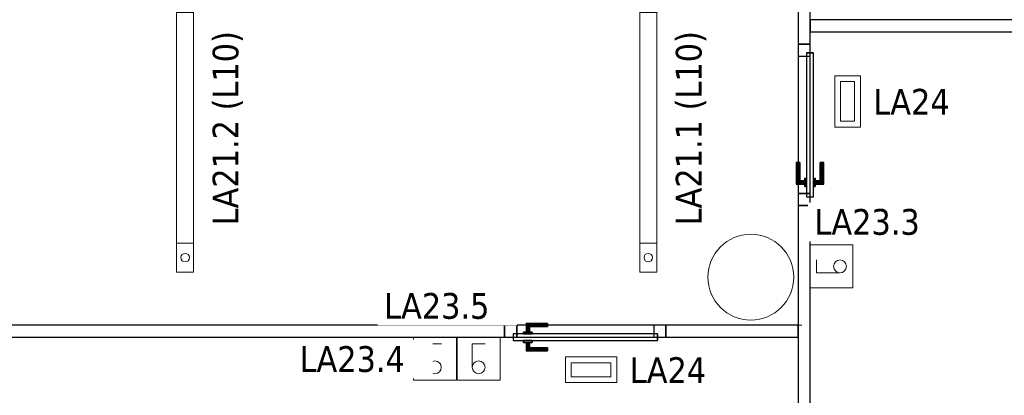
# Model space of a CAD drawing. Header units: metres. Extents: x 391.1 to 427.5, y 12.8 to 28.4.
# Tile 218 of 218: x 411.9 to 417.6, y 17.1 to 19.3. Entities that reach past the tile are written whole.
import ezdxf

# ---------------------------------------------------------------- set-up
doc = ezdxf.new("R2010")
doc.units = ezdxf.units.M
doc.layers.add('01_CARPINTERIA', color=5, linetype='Continuous', lineweight=25, true_color=0x0000ff)
for name, color, linetype, lineweight in [('A-COLS-____-MCUT', 7, 'Continuous', 18), ('A-COLS-____-OTLN', 7, 'Continuous', 18), ('A-DETL-GENF-OTLN', 7, 'Continuous', 18), ('A-GENM-____-OTLN', 7, 'Continuous', 18), ('A-WALL-____-MCUT', 7, 'Continuous', 25), ('A-WALL-____-OTLN', 7, 'Continuous', 25), ('E-ELEC-FIXT-IDEN', 7, 'Continuous', 30), ('E-LITE-____-IDEN', 7, 'Continuous', 30), ('E-LITE-EQPM-IDEN', 7, 'Continuous', 30)]:
    doc.layers.add(name, color=color, linetype=linetype, lineweight=lineweight)
doc.styles.add('Tahoma_4', font='tahoma.ttf', dxfattribs={"height": 0.15})

# ---------------------------------------------------------------- blocks, each defined once
blk = doc.blocks.new('Family - LONDR55-XX_ZZ-ARQ-CAA-M3D-Londres55-152172-03_ENLLUMENAT_P0A')
at = {"layer": '01_CARPINTERIA', "color": 161, "true_color": 0xaaaaff}
for p, q in [((0.69, 0.1487), (0.69, 0.15)), ((0.69, 0.15), (0.69, 0.1487)), ((0.815, 0.15), (0.69, 0.15)), ((0.69, 0.145), (0.69, 0.1487)), ((0.69, 0.1487), (0.69, 0.145)), ((0.8137, 0.1487), (0.69, 0.1487)), ((0.8137, 0.1487), (0.69, 0.1487)), ((0.69, 0.14), (0.69, 0.145)), ((0.69, 0.145), (0.69, 0.14)), ((0.81, 0.145), (0.69, 0.145)), ((0.81, 0.145), (0.69, 0.145)), ((0.69, 0.135), (0.69, 0.14)), ((0.69, 0.14), (0.69, 0.135)), ((0.69, 0.14), (0.805, 0.14)), ((0.805, 0.14), (0.69, 0.14)), ((0.69, 0.135), (0.69, 0.1313)), ((0.69, 0.1313), (0.69, 0.135)), ((0.8, 0.135), (0.69, 0.135)), ((0.8, 0.135), (0.69, 0.135)), ((0.69, 0.1313), (0.69, 0.13)), ((0.69, 0.13), (0.69, 0.1313)), ((0.7963, 0.1313), (0.69, 0.1313)), ((0.7963, 0.1313), (0.69, 0.1313)), ((0.795, 0.13), (0.69, 0.13)), ((0.795, 0.13), (0.7963, 0.1313)), ((0.7963, 0.1313), (0.795, 0.13)), ((0.795, 0.1), (0.795, 0.13)), ((0.7963, 0.1313), (0.8, 0.135)), ((0.8, 0.135), (0.7963, 0.1313)), ((0.7963, 0.1), (0.7963, 0.1313)), ((0.7963, 0.1), (0.7963, 0.1313)), ((0.8, 0.135), (0.805, 0.14)), ((0.805, 0.14), (0.8, 0.135)), ((0.8, 0.1), (0.8, 0.135)), ((0.8, 0.1), (0.8, 0.135)), ((0.81, 0.145), (0.805, 0.14)), ((0.805, 0.14), (0.81, 0.145)), ((0.805, 0.14), (0.805, 0.1)), ((0.805, 0.1), (0.805, 0.14)), ((0.8137, 0.1487), (0.81, 0.145)), ((0.81, 0.145), (0.8137, 0.1487)), ((0.81, 0.1), (0.81, 0.145)), ((0.81, 0.1), (0.81, 0.145)), ((0.815, 0.15), (0.8137, 0.1487)), ((0.8137, 0.1487), (0.815, 0.15)), ((0.8137, 0.1), (0.8137, 0.1487)), ((0.8137, 0.1), (0.8137, 0.1487)), ((0.815, 0.1), (0.815, 0.15)), ((0.07, 0.07), (0, 0.07)), ((0, 0.07), (0, 0)), ((0.07, 0.07), (0, 0.07)), ((0, 0), (0, 0.07)), ((0.89, 0.09), (0.05, 0.09)), ((0.05, 0.09), (0.05, 0.05)), ((0.89, 0.09), (0.05, 0.09)), ((0.05, 0.05), (0.05, 0.09)), ((0.07, 0), (0.07, 0.07)), ((0.07, 0), (0.07, 0.07)), ((0.83, 0.1), (0.78, 0.1)), ((0.78, 0.1), (0.83, 0.1)), ((0.78, 0.09), (0.78, 0.1)), ((0.78, 0.09), (0.78, 0.1)), ((0.83, 0.09), (0.78, 0.09)), ((0.78, 0.09), (0.83, 0.09)), ((0.7963, 0.1), (0.795, 0.1)), ((0.795, 0.1), (0.7963, 0.1)), ((0.8, 0.1), (0.7963, 0.1)), ((0.7963, 0.1), (0.8, 0.1)), ((0.805, 0.1), (0.8, 0.1)), ((0.8, 0.1), (0.805, 0.1)), ((0.81, 0.1), (0.805, 0.1)), ((0.805, 0.1), (0.81, 0.1)), ((0.81, 0.1), (0.8137, 0.1)), ((0.8137, 0.1), (0.81, 0.1)), ((0.8137, 0.1), (0.815, 0.1)), ((0.815, 0.1), (0.8137, 0.1)), ((0.83, 0.09), (0.83, 0.1)), ((0.83, 0.1), (0.83, 0.09)), ((0.94, 0.07), (0.87, 0.07)), ((0.87, 0.07), (0.87, 0)), ((0.94, 0.07), (0.87, 0.07)), ((0.87, 0), (0.87, 0.07)), ((0.89, 0.05), (0.89, 0.09)), ((0.89, 0.05), (0.89, 0.09)), ((0.94, 0), (0.94, 0.07)), ((0.94, 0), (0.94, 0.07)), ((0, 0), (0.07, 0)), ((0, 0), (0.07, 0)), ((0.05, 0.05), (0.89, 0.05)), ((0.05, 0.05), (0.89, 0.05)), ((0.69, 0.0087), (0.69, 0.01)), ((0.69, 0.01), (0.69, 0.0087)), ((0.69, 0.01), (0.795, 0.01)), ((0.69, 0.005), (0.69, 0.0087)), ((0.69, 0.0087), (0.69, 0.005)), ((0.69, 0.0087), (0.7963, 0.0087)), ((0.69, 0.0087), (0.7963, 0.0087)), ((0.69, 0), (0.69, 0.005)), ((0.69, 0.005), (0.69, 0)), ((0.69, 0.005), (0.8, 0.005)), ((0.69, 0.005), (0.8, 0.005)), ((0.69, -0.005), (0.69, 0)), ((0.805, 0), (0.69, 0)), ((0.69, 0), (0.805, 0)), ((0.78, 0.05), (0.83, 0.05)), ((0.83, 0.05), (0.78, 0.05)), ((0.78, 0.04), (0.78, 0.05)), ((0.78, 0.04), (0.78, 0.05)), ((0.78, 0.04), (0.83, 0.04)), ((0.83, 0.04), (0.78, 0.04)), ((0.7963, 0.04), (0.795, 0.04)), ((0.795, 0.04), (0.7963, 0.04)), ((0.795, 0.01), (0.795, 0.04)), ((0.7963, 0.0087), (0.795, 0.01)), ((0.795, 0.01), (0.7963, 0.0087)), ((0.8, 0.04), (0.7963, 0.04)), ((0.7963, 0.04), (0.8, 0.04)), ((0.7963, 0.0087), (0.7963, 0.04)), ((0.7963, 0.0087), (0.7963, 0.04)), ((0.8, 0.005), (0.7963, 0.0087)), ((0.7963, 0.0087), (0.8, 0.005)), ((0.8, 0.04), (0.805, 0.04)), ((0.805, 0.04), (0.8, 0.04)), ((0.8, 0.005), (0.8, 0.04)), ((0.8, 0.005), (0.8, 0.04)), ((0.805, 0), (0.8, 0.005)), ((0.8, 0.005), (0.805, 0)), ((0.805, 0.04), (0.81, 0.04)), ((0.81, 0.04), (0.805, 0.04)), ((0.805, 0.04), (0.805, 0)), ((0.805, 0), (0.805, 0.04)), ((0.805, 0), (0.81, -0.005)), ((0.81, -0.005), (0.805, 0)), ((0.81, 0.04), (0.8137, 0.04)), ((0.8137, 0.04), (0.81, 0.04)), ((0.81, -0.005), (0.81, 0.04)), ((0.81, -0.005), (0.81, 0.04)), ((0.8137, 0.04), (0.815, 0.04)), ((0.815, 0.04), (0.8137, 0.04)), ((0.8137, -0.0087), (0.8137, 0.04)), ((0.8137, -0.0087), (0.8137, 0.04)), ((0.815, -0.01), (0.815, 0.04)), ((0.83, 0.04), (0.83, 0.05)), ((0.83, 0.05), (0.83, 0.04)), ((0.87, 0), (0.94, 0)), ((0.87, 0), (0.94, 0)), ((0.69, 0), (0.69, -0.005)), ((0.69, -0.005), (0.69, -0.0087)), ((0.69, -0.0087), (0.69, -0.005)), ((0.69, -0.005), (0.81, -0.005)), ((0.69, -0.005), (0.81, -0.005)), ((0.69, -0.0087), (0.69, -0.01)), ((0.69, -0.01), (0.69, -0.0087)), ((0.69, -0.0087), (0.8137, -0.0087)), ((0.69, -0.0087), (0.8137, -0.0087)), ((0.69, -0.01), (0.815, -0.01)), ((0.81, -0.005), (0.8137, -0.0087)), ((0.8137, -0.0087), (0.81, -0.005)), ((0.8137, -0.0087), (0.815, -0.01)), ((0.815, -0.01), (0.8137, -0.0087))]:
    blk.add_line(p, q, dxfattribs=at)
blk = doc.blocks.new('Family - Porta PA-152173-03_ENLLUMENAT_P0A')
blk.add_blockref('Family - LONDR55-XX_ZZ-ARQ-CAA-M3D-Londres55-152172-03_ENLLUMENAT_P0A', (0, 0))
blk = doc.blocks.new('Family - Pilar PA-152181-03_ENLLUMENAT_P0A')
at = {"layer": 'A-COLS-____-MCUT', "color": 253, "true_color": 0xaaaaaa}
for start, end in [(360, 180), (180, 360)]:
    blk.add_arc((0.25, 0.25), 0.25, start, end, dxfattribs=at)
at = {"layer": 'A-COLS-____-OTLN', "color": 253, "true_color": 0xaaaaaa}
for start, end in [(360, 180), (180, 360)]:
    blk.add_arc((0.25, 0.25), 0.25, start, end, dxfattribs=at)
blk = doc.blocks.new('Family - Evans PA-152218-03_ENLLUMENAT_P0A')
at = {"layer": 'A-WALL-____-MCUT', "color": 253, "true_color": 0xaaaaaa}
for p, q in [((0.77, 0.07), (0, 0.07)), ((0, 0.07), (0, 0)), ((0.77, 0), (0.77, 0.07)), ((7.2699, 0.07), (1.71, 0.07)), ((1.71, 0.07), (1.71, 0)), ((0, 0), (0.77, 0)), ((1.71, 0), (7.2699, 0))]:
    blk.add_line(p, q, dxfattribs=at)
at = {"layer": 'A-WALL-____-OTLN', "color": 253, "true_color": 0xaaaaaa}
for p, q in [((10.7899, 0.07), (0, 0.07)), ((0, 0.07), (0, 0)), ((0.77, 0), (0.77, 0.07)), ((1.71, 0.07), (0.77, 0.07)), ((1.71, 0), (1.71, 0.07)), ((0, 0), (10.7899, 0)), ((0.77, 0), (1.71, 0))]:
    blk.add_line(p, q, dxfattribs=at)
at = {"layer": 'A-WALL-____-OTLN', "color": 253, "lineweight": 18, "true_color": 0xaaaaaa}
blk.add_line((-0.0226, 0), (10.7899, 0), dxfattribs=at)
blk = doc.blocks.new('Family - Vano de puerta PA-152220-03_ENLLUMENAT_P0A')
at = {"layer": 'A-GENM-____-OTLN', "color": 253, "true_color": 0xaaaaaa}
for p, q in [((415.642, 17.5196), (414.702, 17.5196)), ((414.702, 17.5196), (414.702, 17.4496)), ((414.702, 17.5196), (415.642, 17.5196)), ((414.702, 17.4496), (414.702, 17.5196)), ((415.642, 17.4496), (415.642, 17.5196)), ((415.642, 17.4496), (415.642, 17.5196)), ((414.702, 17.4496), (415.642, 17.4496)), ((415.642, 17.4496), (414.702, 17.4496))]:
    blk.add_line(p, q, dxfattribs=at)
blk = doc.blocks.new('Family - LONDR55-XX_ZZ-ARQ-CAA-M3D-Londres55-152349-03_ENLLUMENAT_P0A')
at = {"layer": '01_CARPINTERIA', "color": 161, "true_color": 0xaaaaff}
for p, q in [((0.69, 0.1487), (0.69, 0.15)), ((0.69, 0.15), (0.69, 0.1487)), ((0.815, 0.15), (0.69, 0.15)), ((0.69, 0.145), (0.69, 0.1487)), ((0.69, 0.1487), (0.69, 0.145)), ((0.8137, 0.1487), (0.69, 0.1487)), ((0.8137, 0.1487), (0.69, 0.1487)), ((0.69, 0.14), (0.69, 0.145)), ((0.69, 0.145), (0.69, 0.14)), ((0.81, 0.145), (0.69, 0.145)), ((0.81, 0.145), (0.69, 0.145)), ((0.69, 0.135), (0.69, 0.14)), ((0.69, 0.14), (0.69, 0.135)), ((0.69, 0.14), (0.805, 0.14)), ((0.805, 0.14), (0.69, 0.14)), ((0.69, 0.135), (0.69, 0.1313)), ((0.69, 0.1313), (0.69, 0.135)), ((0.8, 0.135), (0.69, 0.135)), ((0.8, 0.135), (0.69, 0.135)), ((0.69, 0.1313), (0.69, 0.13)), ((0.69, 0.13), (0.69, 0.1313)), ((0.7963, 0.1313), (0.69, 0.1313)), ((0.7963, 0.1313), (0.69, 0.1313)), ((0.795, 0.13), (0.69, 0.13)), ((0.795, 0.13), (0.7963, 0.1313)), ((0.7963, 0.1313), (0.795, 0.13)), ((0.795, 0.1), (0.795, 0.13)), ((0.7963, 0.1313), (0.8, 0.135)), ((0.8, 0.135), (0.7963, 0.1313)), ((0.7963, 0.1), (0.7963, 0.1313)), ((0.7963, 0.1), (0.7963, 0.1313)), ((0.8, 0.135), (0.805, 0.14)), ((0.805, 0.14), (0.8, 0.135)), ((0.8, 0.1), (0.8, 0.135)), ((0.8, 0.1), (0.8, 0.135)), ((0.81, 0.145), (0.805, 0.14)), ((0.805, 0.14), (0.81, 0.145)), ((0.805, 0.14), (0.805, 0.1)), ((0.805, 0.1), (0.805, 0.14)), ((0.8137, 0.1487), (0.81, 0.145)), ((0.81, 0.145), (0.8137, 0.1487)), ((0.81, 0.1), (0.81, 0.145)), ((0.81, 0.1), (0.81, 0.145)), ((0.815, 0.15), (0.8137, 0.1487)), ((0.8137, 0.1487), (0.815, 0.15)), ((0.8137, 0.1), (0.8137, 0.1487)), ((0.8137, 0.1), (0.8137, 0.1487)), ((0.815, 0.1), (0.815, 0.15)), ((0.07, 0.07), (0, 0.07)), ((0, 0.07), (0, 0)), ((0.07, 0.07), (0, 0.07)), ((0, 0), (0, 0.07)), ((0.89, 0.09), (0.05, 0.09)), ((0.05, 0.09), (0.05, 0.05)), ((0.89, 0.09), (0.05, 0.09)), ((0.05, 0.05), (0.05, 0.09)), ((0.07, 0), (0.07, 0.07)), ((0.07, 0), (0.07, 0.07)), ((0.83, 0.1), (0.78, 0.1)), ((0.78, 0.1), (0.83, 0.1)), ((0.78, 0.09), (0.78, 0.1)), ((0.78, 0.09), (0.78, 0.1)), ((0.83, 0.09), (0.78, 0.09)), ((0.78, 0.09), (0.83, 0.09)), ((0.7963, 0.1), (0.795, 0.1)), ((0.795, 0.1), (0.7963, 0.1)), ((0.8, 0.1), (0.7963, 0.1)), ((0.7963, 0.1), (0.8, 0.1)), ((0.805, 0.1), (0.8, 0.1)), ((0.8, 0.1), (0.805, 0.1)), ((0.81, 0.1), (0.805, 0.1)), ((0.805, 0.1), (0.81, 0.1)), ((0.81, 0.1), (0.8137, 0.1)), ((0.8137, 0.1), (0.81, 0.1)), ((0.8137, 0.1), (0.815, 0.1)), ((0.815, 0.1), (0.8137, 0.1)), ((0.83, 0.09), (0.83, 0.1)), ((0.83, 0.1), (0.83, 0.09)), ((0.94, 0.07), (0.87, 0.07)), ((0.87, 0.07), (0.87, 0)), ((0.94, 0.07), (0.87, 0.07)), ((0.87, 0), (0.87, 0.07)), ((0.89, 0.05), (0.89, 0.09)), ((0.89, 0.05), (0.89, 0.09)), ((0.94, 0), (0.94, 0.07)), ((0.94, 0), (0.94, 0.07)), ((0, 0), (0.07, 0)), ((0, 0), (0.07, 0)), ((0.05, 0.05), (0.89, 0.05)), ((0.05, 0.05), (0.89, 0.05)), ((0.69, 0.0087), (0.69, 0.01)), ((0.69, 0.01), (0.69, 0.0087)), ((0.69, 0.01), (0.795, 0.01)), ((0.69, 0.005), (0.69, 0.0087)), ((0.69, 0.0087), (0.69, 0.005)), ((0.69, 0.0087), (0.7963, 0.0087)), ((0.69, 0.0087), (0.7963, 0.0087)), ((0.69, 0), (0.69, 0.005)), ((0.69, 0.005), (0.69, 0)), ((0.69, 0.005), (0.8, 0.005)), ((0.69, 0.005), (0.8, 0.005)), ((0.69, -0.005), (0.69, 0)), ((0.69, 0), (0.69, -0.005)), ((0.805, 0), (0.69, 0)), ((0.69, 0), (0.805, 0)), ((0.78, 0.05), (0.83, 0.05)), ((0.83, 0.05), (0.78, 0.05)), ((0.78, 0.04), (0.78, 0.05)), ((0.78, 0.04), (0.78, 0.05)), ((0.78, 0.04), (0.83, 0.04)), ((0.83, 0.04), (0.78, 0.04)), ((0.7963, 0.04), (0.795, 0.04)), ((0.795, 0.04), (0.7963, 0.04)), ((0.795, 0.01), (0.795, 0.04)), ((0.7963, 0.0087), (0.795, 0.01)), ((0.795, 0.01), (0.7963, 0.0087)), ((0.8, 0.04), (0.7963, 0.04)), ((0.7963, 0.04), (0.8, 0.04)), ((0.7963, 0.0087), (0.7963, 0.04)), ((0.7963, 0.0087), (0.7963, 0.04)), ((0.8, 0.005), (0.7963, 0.0087)), ((0.7963, 0.0087), (0.8, 0.005)), ((0.8, 0.04), (0.805, 0.04)), ((0.805, 0.04), (0.8, 0.04)), ((0.8, 0.005), (0.8, 0.04)), ((0.8, 0.005), (0.8, 0.04)), ((0.805, 0), (0.8, 0.005)), ((0.8, 0.005), (0.805, 0)), ((0.805, 0.04), (0.81, 0.04)), ((0.81, 0.04), (0.805, 0.04)), ((0.805, 0.04), (0.805, 0)), ((0.805, 0), (0.805, 0.04)), ((0.805, 0), (0.81, -0.005)), ((0.81, 0.04), (0.8137, 0.04)), ((0.8137, 0.04), (0.81, 0.04)), ((0.81, -0.005), (0.81, 0.04)), ((0.81, -0.005), (0.81, 0.04)), ((0.8137, 0.04), (0.815, 0.04)), ((0.815, 0.04), (0.8137, 0.04)), ((0.8137, -0.0087), (0.8137, 0.04)), ((0.8137, -0.0087), (0.8137, 0.04)), ((0.815, -0.01), (0.815, 0.04)), ((0.83, 0.04), (0.83, 0.05)), ((0.83, 0.05), (0.83, 0.04)), ((0.87, 0), (0.94, 0)), ((0.87, 0), (0.94, 0)), ((0.69, -0.005), (0.69, -0.0087)), ((0.69, -0.0087), (0.69, -0.005)), ((0.69, -0.005), (0.81, -0.005)), ((0.69, -0.005), (0.81, -0.005)), ((0.69, -0.0087), (0.69, -0.01)), ((0.69, -0.01), (0.69, -0.0087)), ((0.69, -0.0087), (0.8137, -0.0087)), ((0.69, -0.0087), (0.8137, -0.0087)), ((0.69, -0.01), (0.815, -0.01)), ((0.81, -0.005), (0.805, 0)), ((0.81, -0.005), (0.8137, -0.0087)), ((0.8137, -0.0087), (0.81, -0.005)), ((0.8137, -0.0087), (0.815, -0.01)), ((0.815, -0.01), (0.8137, -0.0087))]:
    blk.add_line(p, q, dxfattribs=at)
blk = doc.blocks.new('Family - Porta PA-152350-03_ENLLUMENAT_P0A')
blk.add_blockref('Family - LONDR55-XX_ZZ-ARQ-CAA-M3D-Londres55-152349-03_ENLLUMENAT_P0A', (0, 0))
blk = doc.blocks.new('Family - Evans PA-152414-03_ENLLUMENAT_P0A')
at = {"layer": 'A-WALL-____-MCUT', "color": 253, "true_color": 0xaaaaaa}
for p, q in [((5.0426, 0.07), (4.8501, 0.07)), ((5.0426, 0), (5.0426, 0.07)), ((5.9826, 0.07), (5.9826, 0)), ((10.9592, 0.07), (5.9826, 0.07)), ((4.8501, 0), (5.0426, 0)), ((5.9826, 0), (10.9592, 0))]:
    blk.add_line(p, q, dxfattribs=at)
at = {"layer": 'A-WALL-____-OTLN', "color": 253, "true_color": 0xaaaaaa}
for p, q in [((10.9592, 0.07), (0, 0.07)), ((5.0426, 0), (5.0426, 0.07)), ((5.9826, 0.07), (5.0426, 0.07)), ((5.9826, 0), (5.9826, 0.07)), ((0, 0), (10.9592, 0)), ((5.0426, 0), (5.9826, 0))]:
    blk.add_line(p, q, dxfattribs=at)
at = {"layer": 'A-WALL-____-OTLN', "color": 253, "lineweight": 18, "true_color": 0xaaaaaa}
blk.add_line((-0.0371, 0), (10.9592, 0), dxfattribs=at)
blk = doc.blocks.new('Family - Vano de puerta PA-152416-03_ENLLUMENAT_P0A')
at = {"layer": 'A-GENM-____-OTLN', "color": 253, "true_color": 0xaaaaaa}
for p, q in [((416.482, 19.157), (416.412, 19.157)), ((416.412, 19.157), (416.412, 18.217)), ((416.482, 19.157), (416.412, 19.157)), ((416.412, 18.217), (416.412, 19.157)), ((416.482, 18.217), (416.482, 19.157)), ((416.482, 19.157), (416.482, 18.217)), ((416.412, 18.217), (416.482, 18.217)), ((416.482, 18.217), (416.412, 18.217))]:
    blk.add_line(p, q, dxfattribs=at)
blk = doc.blocks.new('Family - Evans PA-152459-03_ENLLUMENAT_P0A')
at = {"layer": 'A-WALL-____-MCUT', "color": 253, "true_color": 0xaaaaaa}
for p, q in [((4.765, 0.07), (0, 0.07)), ((0, 0.07), (0, 0)), ((4.765, 0), (4.765, 0.07)), ((0, 0), (4.765, 0))]:
    blk.add_line(p, q, dxfattribs=at)
at = {"layer": 'A-WALL-____-OTLN', "color": 253, "true_color": 0xaaaaaa}
for p, q in [((4.765, 0.07), (0, 0.07)), ((0, 0.07), (0, 0)), ((4.765, 0), (4.765, 0.07)), ((0, 0), (4.765, 0))]:
    blk.add_line(p, q, dxfattribs=at)
at = {"layer": 'A-WALL-____-OTLN', "color": 253, "lineweight": 18, "true_color": 0xaaaaaa}
blk.add_line((0, 0), (4.765, 0), dxfattribs=at)
blk = doc.blocks.new('LONDR55-XX_ZZ-ARQ-CAA-M3D-Londres55_ifc-1-03_ENLLUMENAT_P0A')
at = {"layer": '01_CARPINTERIA', "color": 253, "lineweight": 18, "true_color": 0xaaaaaa}
for name, p, rotation in [('Family - Porta PA-152173-03_ENLLUMENAT_P0A', (416.412, 19.157), 270), ('Family - Porta PA-152350-03_ENLLUMENAT_P0A', (415.642, 17.5196), 180)]:
    blk.add_blockref(name, p, dxfattribs=dict(at, rotation=rotation))
at = {"layer": 'A-COLS-____-OTLN', "color": 253, "lineweight": 18, "true_color": 0xaaaaaa}
blk.add_blockref('Family - Pilar PA-152181-03_ENLLUMENAT_P0A', (415.887, 17.5495), dxfattribs=at)
at = {"layer": 'A-GENM-____-OTLN', "color": 253, "lineweight": 18, "true_color": 0xaaaaaa}
for name in ['Family - Vano de puerta PA-152416-03_ENLLUMENAT_P0A', 'Family - Vano de puerta PA-152220-03_ENLLUMENAT_P0A']:
    blk.add_blockref(name, (0, 0), dxfattribs=at)
at = {"layer": 'A-WALL-____-OTLN', "color": 253, "lineweight": 18, "true_color": 0xaaaaaa}
for name, p, rotation in [('Family - Evans PA-152414-03_ENLLUMENAT_P0A', (416.412, 24.1996), 270), ('Family - Evans PA-152459-03_ENLLUMENAT_P0A', (421.247, 19.2995), 180), ('Family - Evans PA-152218-03_ENLLUMENAT_P0A', (416.412, 17.5196), 180)]:
    blk.add_blockref(name, p, dxfattribs=dict(at, rotation=rotation))
blk = doc.blocks.new('ZYR_06_03 Emer Sostre Rect - 01 Emergencia Superficie 01-829055-03_ENLLUMENAT_P0A')
at = {"layer": 'A-DETL-GENF-OTLN', "color": 6, "true_color": 0xff00ff}
for p, q in [((-0.15, 0.075), (0.15, 0.075)), ((-0.15, -0.075), (-0.15, 0.075)), ((0.15, 0.075), (0.15, -0.075)), ((-0.1157, 0.0407), (0.1157, 0.0407)), ((-0.1157, -0.0407), (-0.1157, 0.0407)), ((0.1157, 0.0407), (0.1157, -0.0407)), ((0.1157, -0.0407), (-0.1157, -0.0407)), ((0.15, -0.075), (-0.15, -0.075))]:
    blk.add_line(p, q, dxfattribs=at)
blk = doc.blocks.new('ZYR_06_02_05 LLuminària Suspesa - L10-850708-03_ENLLUMENAT_P0A')
at = {"layer": 'A-DETL-GENF-OTLN', "color": 92, "true_color": 0x00c400}
for p, q in [((-0.84, 0.05), (0.84, 0.05)), ((-0.84, -0.05), (-0.84, 0.05)), ((-0.672, 0.05), (-0.672, -0.05)), ((0.672, 0.05), (0.672, -0.05)), ((0.84, 0.05), (0.84, -0.05)), ((0.84, -0.05), (-0.84, -0.05))]:
    blk.add_line(p, q, dxfattribs=at)
for centre in [(-0.756, 0), (0.756, 0)]:
    blk.add_circle(centre, 0.025, dxfattribs=at)
blk = doc.blocks.new('ZYR_06_01 Mecanismes - 01 Interruptor-862472-03_ENLLUMENAT_P0A')
at = {"layer": 'A-DETL-GENF-OTLN', "color": 92, "true_color": 0x00c400}
for p, q in [((-0.0967, 0), (0.1533, 0)), ((-0.0967, -0.25), (-0.0967, 0)), ((-0.0097, -0.038), (0.0663, -0.038)), ((-0.0097, -0.175), (-0.0097, -0.038)), ((0.1533, 0), (0.1533, -0.25)), ((0.1533, -0.25), (-0.0967, -0.25))]:
    blk.add_line(p, q, dxfattribs=at)
blk.add_circle((0.0278, -0.175), 0.0375, dxfattribs=at)
blk = doc.blocks.new('ZYR_06_01 Mecanismes - 01 Interruptor-862473-03_ENLLUMENAT_P0A')
at = {"layer": 'A-DETL-GENF-OTLN', "color": 92, "true_color": 0x00c400}
for p, q in [((-0.2599, 0), (-0.0099, 0)), ((-0.2599, -0.25), (-0.2599, 0)), ((-0.1729, -0.038), (-0.0969, -0.038)), ((-0.1729, -0.175), (-0.1729, -0.038)), ((-0.0099, 0), (-0.0099, -0.25)), ((-0.0099, -0.25), (-0.2599, -0.25))]:
    blk.add_line(p, q, dxfattribs=at)
blk.add_circle((-0.1354, -0.175), 0.0375, dxfattribs=at)

msp = doc.modelspace()

# ---------------------------------------------------------------- block references
at = {"lineweight": 5}
msp.add_blockref('LONDR55-XX_ZZ-ARQ-CAA-M3D-Londres55_ifc-1-03_ENLLUMENAT_P0A', (0, 0), dxfattribs=at)
at = {"layer": 'A-DETL-GENF-OTLN', "color": 92, "true_color": 0x00c400}
for name, p, rotation in [('ZYR_06_02_05 LLuminària Suspesa - L10-850708-03_ENLLUMENAT_P0A', (412.8392, 18.6693), 269.9999999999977), ('ZYR_06_02_05 LLuminària Suspesa - L10-850708-03_ENLLUMENAT_P0A', (415.5392, 18.6693), 269.9999999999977), ('ZYR_06_01 Mecanismes - 01 Interruptor-862473-03_ENLLUMENAT_P0A', (416.482, 17.9975), 89.99999999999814)]:
    msp.add_blockref(name, p, dxfattribs=dict(at, rotation=rotation))
at = {"layer": 'A-DETL-GENF-OTLN', "color": 6, "true_color": 0xff00ff, "rotation": 89.99999999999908}
msp.add_blockref('ZYR_06_03 Emer Sostre Rect - 01 Emergencia Superficie 01-829055-03_ENLLUMENAT_P0A', (416.7007, 18.8234), dxfattribs=at)
at = {"layer": 'A-DETL-GENF-OTLN', "color": 92, "true_color": 0x00c400}
for name, p in [('ZYR_06_01 Mecanismes - 01 Interruptor-862473-03_ENLLUMENAT_P0A', (414.4305, 17.4496)), ('ZYR_06_01 Mecanismes - 01 Interruptor-862472-03_ENLLUMENAT_P0A', (414.5225, 17.4496))]:
    msp.add_blockref(name, p, dxfattribs=at)
at = {"layer": 'A-DETL-GENF-OTLN', "color": 6, "true_color": 0xff00ff}
msp.add_blockref('ZYR_06_03 Emer Sostre Rect - 01 Emergencia Superficie 01-829055-03_ENLLUMENAT_P0A', (415.2061, 17.26), dxfattribs=at)

# ---------------------------------------------------------------- texts
at = {"layer": 'E-LITE-EQPM-IDEN', "char_height": 0.15, "width": 1.382911, "attachment_point": 1, "rotation": 90, "style": 'Tahoma_4'}
for s, insert in [('LA21.2 (L10)', (412.9997, 18.1013)), ('LA21.1 (L10)', (415.6997, 18.1013))]:
    msp.add_mtext(s, dxfattribs=dict(at, insert=insert))

# ---------------------------------------------------------------- next in the draw order: texts
at = {"layer": 'E-ELEC-FIXT-IDEN', "char_height": 0.15, "width": 0.737552, "attachment_point": 1, "style": 'Tahoma_4', "bg_fill": 3, "box_fill_scale": 1.25, "bg_fill_color": 256, "bg_fill_true_color": 13158600, "bg_fill_transparency": 0}
for s, insert in [('LA23.3', (416.5081, 18.1967)), ('LA23.5', (413.9996, 17.7073)), ('LA23.4', (413.5066, 17.3976))]:
    msp.add_mtext(s, dxfattribs=dict(at, insert=insert))
at = {"layer": 'E-LITE-____-IDEN', "char_height": 0.15, "width": 0.533122, "attachment_point": 1, "style": 'Tahoma_4', "bg_fill": 3, "box_fill_scale": 1.25, "bg_fill_color": 256, "bg_fill_true_color": 13158600, "bg_fill_transparency": 0}
for insert in [(416.8513, 18.8964), (415.4317, 17.333)]:
    msp.add_mtext('LA24', dxfattribs=dict(at, insert=insert))

doc.saveas('drawing.dxf')
